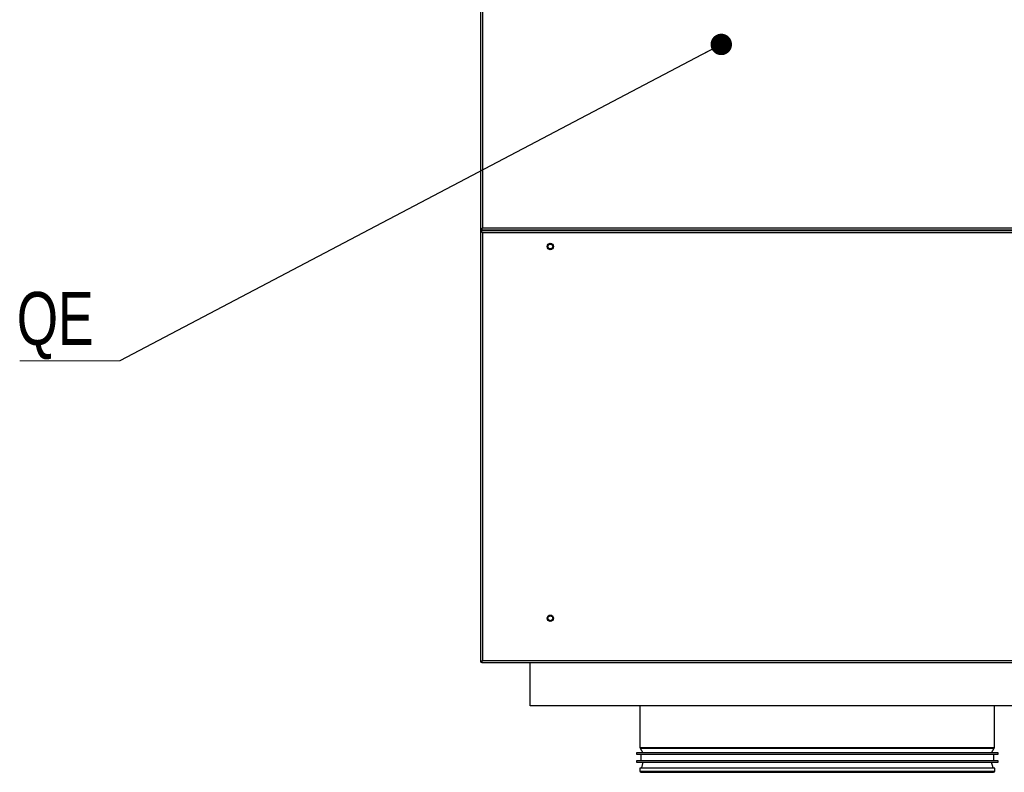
# Model space of a CAD drawing. Header units: millimetres. Extents: x 318 to 5748, y 324 to 4005.
# Tile 7 of 17: x 1409 to 2098, y 3025 to 3552. Entities that reach past the tile are written whole.
import ezdxf

# ---------------------------------------------------------------- set-up
doc = ezdxf.new("R2010")
doc.units = ezdxf.units.MM
doc.header["$LTSCALE"] = 5
doc.styles.add('SLDTEXTSTYLE0', font='TXT', dxfattribs={"width": 0.75})
doc.dimstyles.new('SLDDIMSTYLE1', dxfattribs={"dimtxt": 0.18, "dimasz": 15, "dimexe": 0, "dimexo": 0.0625, "dimgap": 0, "dimtad": 0, "dimtih": 1, "dimtoh": 1, "dimdec": 0, "dimrnd": 1e-09, "dimzin": 0, "dimdsep": 46, "dimtxsty": 'Standard', "dimblk1": 'DOT', "dimblk2": 'DOT', "dimsah": 1, "dimcen": 0.09, "dimadec": 0, "dimazin": 0, "dimtfac": 15, "dimtdec": 0, "dimtofl": 0, "dimtmove": 0, "dimatfit": 3, "dimldrblk": 'DOT', "dimfxl": 1, "dimfrac": 2, "dimtolj": 1, "dimtzin": 0, "dimarcsym": 0})

# ---------------------------------------------------------------- blocks, each defined once
blk = doc.blocks.new('SW_NOTE_0')
at = {"color": 0, "linetype": 'Continuous', "lineweight": 0}
blk.add_line((-70.09, 0), (0, 0), dxfattribs=at)
at = {"color": 0, "linetype": 'Continuous', "lineweight": 0, "insert": (-72.12, 48.16), "char_height": 37.042, "attachment_point": 1, "style": 'SLDTEXTSTYLE0'}
blk.add_mtext('QE', dxfattribs=at)
blk = doc.blocks.new('_Dot')
at = {"color": 0, "linetype": 'ByBlock', "lineweight": -2}
blk.add_line((-0.5, 0), (-1, 0), dxfattribs=at)
at = {"color": 0, "linetype": 'ByBlock', "const_width": 0.5}
blk.add_lwpolyline([(-0.25, 0, 1), (0.25, 0, 1)], format="xyb", close=True, dxfattribs=at)

msp = doc.modelspace()

# ---------------------------------------------------------------- linework, layer by layer
at = {"color": 7, "linetype": 'Continuous', "lineweight": 25}
for p, q in [((1731.48, 3705.73), (1731.48, 3405.74)), ((1732.98, 3705.23), (1732.98, 3406.23)), ((1731.48, 3405.74), (1732.48, 3405.74)), ((1731.48, 3405.74), (1731.48, 3403.13)), ((1731.48, 3403.13), (1731.48, 3103.14)), ((1732.48, 3403.13), (1731.48, 3403.13)), ((1732.48, 3405.74), (1732.98, 3406.23)), ((1732.49, 3405.74), (1732.48, 3405.74)), ((1732.98, 3402.63), (1732.48, 3403.13)), ((1732.48, 3403.13), (1732.49, 3403.13)), ((1732.98, 3406.23), (1732.49, 3405.73)), ((1732.49, 3405.73), (1732.49, 3404.73)), ((1732.49, 3404.73), (2763.3, 3404.73)), ((1732.49, 3403.13), (1732.49, 3404.13)), ((2763.3, 3404.13), (1732.49, 3404.13)), ((1732.49, 3403.13), (1732.98, 3402.63)), ((1732.98, 3406.23), (2762.8, 3406.23)), ((1732.98, 3402.63), (1732.98, 3103.63)), ((2762.8, 3402.63), (1732.98, 3402.63)), ((1747.48, 3404.13), (1747.48, 3404.73)), ((1747.49, 3404.73), (1747.49, 3404.13)), ((1732.48, 3103.14), (1731.48, 3103.14)), ((1732.48, 3103.14), (1732.98, 3103.63)), ((1732.49, 3103.14), (1732.48, 3103.14)), ((1732.98, 3103.63), (1732.49, 3103.13)), ((1732.49, 3103.13), (1732.49, 3102.13)), ((1732.49, 3102.13), (2763.3, 3102.13)), ((1732.98, 3103.63), (2762.8, 3103.63)), ((1766.19, 3071.93), (1766.19, 3101.93)), ((2730.19, 3101.93), (1766.19, 3101.93)), ((1766.4, 3102.13), (1766.4, 3101.93)), ((1843.09, 3102.13), (1843.09, 3101.93)), ((2091.09, 3101.93), (2091.09, 3102.13)), ((2730.19, 3071.93), (1766.19, 3071.93)), ((1843.09, 3071.93), (1843.09, 3042.79)), ((2091.09, 3042.79), (2091.09, 3071.93)), ((1840.59, 3039.06), (1840.59, 3038.06)), ((2093.59, 3039.06), (1840.59, 3039.06)), ((1840.59, 3038.06), (2093.59, 3038.06)), ((1843.23, 3042.29), (1845.09, 3039.06)), ((1843.59, 3038.06), (1843.59, 3033.37)), ((2089.09, 3039.06), (2090.96, 3042.29)), ((2090.59, 3033.37), (2090.59, 3038.06)), ((2093.59, 3038.06), (2093.59, 3039.06)), ((1840.59, 3033.37), (1840.59, 3032.37)), ((2093.59, 3033.37), (1840.59, 3033.37)), ((1840.59, 3032.37), (2093.59, 3032.37)), ((1845.09, 3032.37), (1844.12, 3028.61)), ((2090.06, 3028.61), (2089.09, 3032.37)), ((2093.59, 3032.37), (2093.59, 3033.37)), ((1842.89, 3028.4), (1842.89, 3026.3)), ((2091.29, 3028.4), (1842.89, 3028.4)), ((1843.79, 3025.4), (2090.39, 3025.4)), ((2091.29, 3026.3), (2091.29, 3028.4))]:
    msp.add_line(p, q, dxfattribs=at)
at = {"color": 8, "linetype": 'Continuous', "lineweight": 25}
for p, q in [((1732.48, 3403.13), (1732.48, 3405.74)), ((1843.09, 3042.79), (2091.09, 3042.79)), ((1843.23, 3042.29), (2090.96, 3042.29)), ((1842.89, 3026.3), (2091.29, 3026.3)), ((1844.12, 3028.61), (2090.06, 3028.61))]:
    msp.add_line(p, q, dxfattribs=at)
at = {"color": 7, "linetype": 'Continuous', "lineweight": 25, "flags": 128}
msp.add_lwpolyline([(1732.49, 3103.03), (1732.43, 3103.08), (1732.38, 3103.14)], dxfattribs=at)
at = {"color": 7, "linetype": 'Continuous', "lineweight": 25}
for centre, radius in [((1780.35, 3393.13), 2.25), ((1780.35, 3393.13), 1.7), ((1780.35, 3133.13), 2.25), ((1780.35, 3133.13), 1.7)]:
    msp.add_circle(centre, radius, dxfattribs=at)
for centre, radius, start, end in [((1732.78, 3103.43), 1.3, 193.21428, 256.78572), ((1844.09, 3042.79), 1, 180, 210), ((2090.09, 3042.79), 1, 330, 0), ((1843.79, 3026.3), 0.9, 180, 270), ((1844.99, 3028.38), 0.9, 165.52249, 180), ((2089.19, 3028.38), 0.9, 0, 14.47751), ((2090.39, 3026.3), 0.9, 270, 0)]:
    msp.add_arc(centre, radius, start, end, dxfattribs=at)

# ---------------------------------------------------------------- block references
at = {"color": 136, "linetype": 'Continuous', "lineweight": 0, "true_color": 0x008080}
msp.add_blockref('SW_NOTE_0', (1479.25, 3313.16), dxfattribs=at)

# ---------------------------------------------------------------- leaders
msp.add_leader([(1899.95, 3534.43), (1479.25, 3313.16)], dimstyle='SLDDIMSTYLE1', dxfattribs=at)

doc.saveas('drawing.dxf')
